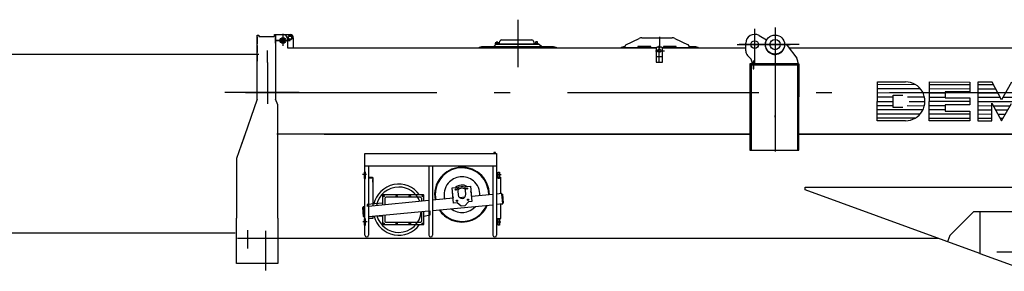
# Model space of a CAD drawing. Extents: x 9952 to 74774, y 3350 to 51482.
# Tile 11 of 15: x 54033 to 61756, y 38600 to 40570. Entities that reach past the tile are written whole.
import ezdxf

# ---------------------------------------------------------------- set-up
doc = ezdxf.new("R2010")
doc.units = 0
doc.header["$LTSCALE"] = 50
doc.linetypes.add('CENTER', pattern=[50.5, 30, -9, 2.5, -9])
doc.linetypes.add('HIDDEN', pattern=[12.6, 8.4, -4.2])
for name, color, linetype in [('1', 7, 'CONTINUOUS'), ('11', 7, 'CONTINUOUS'), ('31', 7, 'CONTINUOUS'), ('5', 94, 'CONTINUOUS'), ('611', 7, 'CONTINUOUS')]:
    doc.layers.add(name, color=color, linetype=linetype)

# ---------------------------------------------------------------- blocks, each defined once
blk = doc.blocks.new('*G35')
at = {"layer": '1', "color": 7, "linetype": 'CONTINUOUS'}
for p, q in [((50792.9, 40299), (55908.6, 40299)), ((55722.6, 38898), (50717, 38898))]:
    blk.add_line(p, q, dxfattribs=at)
at = {"layer": '11', "color": 7, "linetype": 'CONTINUOUS'}
for p, q in [((50566, 40426.5), (50576, 40426.5)), ((50566, 39929.4), (50566, 40426.5)), ((50566, 40412.6), (50566, 40356.6)), ((50576, 40426.5), (50576, 40416.4)), ((50576, 40416.4), (50698, 40416.4)), ((50708, 40431.4), (50698, 40431.4)), ((50698, 40431.4), (50698, 40416.4)), ((50708, 39929.4), (50708, 40431.4)), ((50708, 40286.1), (50708, 40431.4)), ((50708, 40431.4), (50715.8, 40431.4)), ((50720.8, 40436.4), (50720.8, 40438.4)), ((50793.2, 40438.4), (50792.8, 40287.2)), ((50566, 40344.7), (50566, 40288.7)), ((50792.8, 40286.1), (50708, 40286.1)), ((50792.8, 40287.2), (50792.8, 40286.1)), ((50474.5, 39566.5), (50554.3, 39888)), ((50562, 39919.1), (50500.8, 39672.4)), ((50698, 39929.4), (50562, 39929.4)), ((50562, 39929.4), (50562, 39919.1)), ((50576, 39929.4), (50602, 39929.4)), ((50698, 39929.4), (50576, 39929.4)), ((50591.4, 39929.4), (50708, 39929.4)), ((50708, 39929.4), (50717, 39904.4)), ((50717, 39904.4), (50717, 39737.4)), ((50717, 39737.4), (50717, 39627.8)), ((50500.3, 39670.4), (50461, 39512.3)), ((50717, 39627.8), (50717, 39514.4)), ((50461, 39512.3), (50461, 38925.4)), ((50717, 39514.4), (50717, 39193.7)), ((50461, 39163.5), (50461, 39448.2)), ((50461, 38755.4), (50461, 39163.5)), ((50717, 39193.7), (50717, 38755.4)), ((50461, 38770.4), (50461, 38925.4)), ((50717, 38755.4), (50461, 38755.4))]:
    blk.add_line(p, q, dxfattribs=at)
at = {"layer": '11', "color": 7, "linetype": 'CENTER'}
blk.add_line((50640, 38755.4), (50640, 40241.9), dxfattribs=at)
at = {"layer": '11', "color": 7, "linetype": 'CONTINUOUS'}
for centre, radius in [((50757, 40391.4), 22.5), ((50757, 40449.4), 17.5), ((50757, 40391.4), 15), ((50757, 40449.4), 12.8)]:
    blk.add_circle(centre, radius, dxfattribs=at)
for centre, radius, start, end in [((50757, 40438.4), 36.2, 0, 179.99518), ((50715.8, 40436.4), 5, -90, -0.00873)]:
    blk.add_arc(centre, radius, start, end, dxfattribs=at)
at = {"layer": '611', "color": 7, "linetype": 'CONTINUOUS'}
for p, q in [((50708, 40363.3), (50708, 40406)), ((50708, 40295.4), (50708, 40338.1))]:
    blk.add_line(p, q, dxfattribs=at)
blk = doc.blocks.new('*G96')
at = {"layer": '11', "color": 7, "linetype": 'CENTER'}
for p, q in [((57940, 40569.6), (57940, 40198.8)), ((59798, 40498.2), (59798, 40231.4)), ((59958, 40509.7), (59958, 39537)), ((59958, 40505), (59958, 40201.4)), ((56043.5, 40407), (56153.7, 40407)), ((56153.7, 40407), (56043.5, 40407)), ((56067.6, 40407), (56124.3, 40407)), ((56097.8, 40459.8), (56097.8, 40364.1)), ((56097.8, 40437.2), (56097.8, 40372.1)), ((59053, 40436.9), (59053, 40344.6)), ((55978, 40233.7), (55978, 40329.1)), ((59019.8, 40326.2), (59091.3, 40326.2)), ((59050.2, 40233.9), (59050.2, 40364.4)), ((59661.4, 40375), (60076.8, 40375)), ((60146.9, 40375), (59676.4, 40375)), ((55978, 40233.7), (55978, 39911.7)), ((56225.8, 40000), (55642.9, 40000)), ((55804.8, 40000), (70215.5, 40000)), ((56220.6, 40000), (56470.2, 40000)), ((59958, 39805.6), (59958, 39819.9)), ((56752.9, 39356.6), (56721, 39356.6)), ((57778.7, 39356.6), (57810.5, 39356.6)), ((56757.7, 38986.6), (56724.8, 38986.6)), ((57773.8, 38986.6), (57806.8, 38986.6)), ((55821, 38922.1), (55821, 38778.7)), ((55961, 38915.3), (55961, 38605.8)), ((61313.9, 38837.6), (61311.9, 38832)), ((62198.3, 38750), (61698.3, 38750))]:
    blk.add_line(p, q, dxfattribs=at)
at = {"layer": '11', "color": 7, "linetype": 'CONTINUOUS'}
for p, q in [((55896.6, 40419), (55896.6, 40448.4)), ((55896.6, 40448.4), (55908.6, 40448.4)), ((55896.6, 40448.4), (55908.6, 40448.4)), ((55896.6, 39946.5), (55896.6, 40448.4)), ((55896.6, 40435.7), (55896.6, 40379.7)), ((55908.6, 40448.4), (55908.6, 40439)), ((55908.6, 40439), (56030.6, 40439)), ((55917, 40439), (56030.6, 40439)), ((56030.6, 40454), (56040.6, 40454)), ((56030.6, 40454), (56040.6, 40454)), ((56030.6, 40439), (56030.6, 40454)), ((56039, 40454), (56049, 40454)), ((56039, 40454), (56049, 40454)), ((56040.6, 40454), (56040.6, 40419)), ((56040.6, 40454), (56154.4, 40454)), ((56040.6, 40454), (56040.6, 39948.7)), ((56049, 40454), (56099, 40454)), ((56134, 40419), (56134, 40349)), ((56179.4, 40429), (56179.4, 40349)), ((57796.4, 40389.7), (57799, 40400.9)), ((57811.6, 40411), (58051.6, 40411)), ((58064.3, 40400.9), (58066.9, 40389.7)), ((58788.7, 40373.7), (58892.8, 40423.2)), ((58914.3, 40428), (59151.7, 40428)), ((59173.2, 40423.2), (59277.3, 40373.7)), ((59832.4, 40445.9), (59891, 40412.9)), ((55896.6, 40367.7), (55896.6, 40311.7)), ((56134, 40349), (59026.6, 40349)), ((57640, 40354), (57658.7, 40359)), ((57640, 40349), (57640, 40354)), ((58240, 40349), (57640, 40349)), ((57658.7, 40359), (57751, 40359)), ((57751, 40359), (57771, 40379)), ((57751, 40359), (58129, 40359)), ((57762.6, 40382), (57782.1, 40382)), ((57762.6, 40379), (57762.6, 40382)), ((57762.6, 40382), (58100.6, 40382)), ((58100.6, 40379), (57762.6, 40379)), ((57786.6, 40386), (57766.6, 40386)), ((57766.6, 40386), (57766.6, 40384)), ((57766.6, 40384), (57786.6, 40384)), ((57766.6, 40384), (57786.6, 40384)), ((57766.6, 40382), (57766.6, 40384)), ((57786.6, 40382), (57766.6, 40382)), ((57771, 40379), (58109, 40379)), ((57782.1, 40382), (57786.6, 40382)), ((57786.6, 40384), (57786.6, 40386)), ((57786.6, 40384), (57786.6, 40382)), ((58076.6, 40384), (58076.6, 40386)), ((58076.6, 40386), (58096.6, 40386)), ((58096.6, 40384), (58076.6, 40384)), ((58096.6, 40384), (58076.6, 40384)), ((58076.6, 40384), (58076.6, 40382)), ((58076.6, 40382), (58096.6, 40382)), ((58076.6, 40382), (58081.1, 40382)), ((58081.1, 40382), (58100.6, 40382)), ((58096.6, 40386), (58096.6, 40384)), ((58096.6, 40382), (58096.6, 40384)), ((58100.6, 40382), (58100.6, 40379)), ((58109, 40379), (58129, 40359)), ((58129, 40359), (58221.3, 40359)), ((58221.3, 40359), (58240, 40354)), ((58240, 40354), (58240, 40349)), ((58753, 40354), (58771.7, 40359)), ((58753, 40349), (58753, 40354)), ((59026.6, 40349), (58753, 40349)), ((58771.7, 40359), (58783, 40359)), ((58783, 40349), (58783, 40364.7)), ((58883, 40349), (58783, 40349)), ((58983, 40359), (58883, 40359)), ((58883, 40359), (58883, 40349)), ((58983, 40349), (58983, 40359)), ((59026.6, 40349), (58983, 40349)), ((59025.2, 40344), (59025.2, 40237.7)), ((59065.2, 40354), (59035.2, 40354)), ((59353, 40349), (59073.9, 40349)), ((59073.9, 40349), (59728, 40349)), ((59083, 40349), (59073.9, 40349)), ((59075.2, 40237.7), (59075.2, 40344)), ((59183, 40359), (59083, 40359)), ((59083, 40359), (59083, 40349)), ((59183, 40349), (59183, 40359)), ((59283, 40349), (59183, 40349)), ((59283, 40364.7), (59283, 40349)), ((59283, 40359), (59334.3, 40359)), ((59334.3, 40359), (59353, 40354)), ((59353, 40354), (59353, 40349)), ((59728, 40325.7), (59728, 40385)), ((60026.6, 40375), (60029.6, 40375)), ((60035, 40375), (60038, 40375)), ((60054, 40367), (60128, 40268.3)), ((60067.5, 40349), (67450, 40349)), ((55896.6, 40299.9), (55896.6, 40243.9)), ((59763.4, 40269.6), (59742.6, 40290.4)), ((59792, 40244.6), (59786, 40244.6)), ((59786, 40244.6), (59786, 40184.6)), ((59792, 40184.6), (59792, 40244.6)), ((59025.2, 40237.7), (59075.2, 40237.7)), ((59761.6, 40225), (59761.6, 40217)), ((60137.6, 40225), (59761.6, 40225)), ((60137.6, 40217), (59761.6, 40217)), ((59761.6, 40217), (59761.6, 39549)), ((59761.6, 40217), (60137.6, 40217)), ((59770, 40217), (59770, 40225)), ((59770, 40225), (59786, 40225)), ((59786, 40217), (59770, 40217)), ((59770, 40217), (59770, 39549)), ((59786, 40217), (59770, 40217)), ((59778, 40225), (59778, 40234.3)), ((59786, 40184.6), (59792, 40184.6)), ((59792, 40225), (60146, 40225)), ((60146, 40217), (59792, 40217)), ((60146, 40217), (59792, 40217)), ((60137.6, 40217), (60137.6, 40225)), ((60137.6, 39549), (60137.6, 40217)), ((60138, 40238.3), (60138, 40225)), ((60138, 39967), (60138, 40217)), ((60138, 40217), (60146, 40217)), ((60138, 40167), (60138, 40161)), ((60146, 40225), (60146, 40217)), ((60146, 39549), (60146, 40217)), ((60146, 40217), (60146, 39967)), ((60759.8, 39778.7), (60760.6, 40083.7)), ((60760.6, 40083.7), (60982, 40083.7)), ((61167.9, 39778.2), (61168.7, 40082.6)), ((61168.7, 40082.6), (61486.9, 40081.7)), ((61486.9, 40081.7), (61486.9, 40005.6)), ((61549.2, 40081.6), (61548.3, 39777.2)), ((61659.9, 40081.3), (61549.2, 40081.6)), ((61735.6, 39942.7), (61659.9, 40081.3)), ((61812, 40080.5), (61735.6, 39942.7)), ((55896.7, 39946.5), (55772, 39591.5)), ((55898.8, 39953), (55898.8, 39953)), ((55898.8, 39953), (55898.8, 39953)), ((55898.8, 39953), (55898.8, 39953)), ((56058, 39903), (56040.6, 39948.7)), ((56058, 39903), (56040.6, 39948.7)), ((60146, 39967), (60138, 39967)), ((60884.6, 39882.6), (60884.8, 39979.6)), ((60884.8, 39979.6), (60960.9, 39979.6)), ((61486.9, 40005.6), (61293, 40005.6)), ((61293, 40005.6), (61293, 39957.7)), ((61293, 39957.7), (61486.6, 39957.7)), ((61486.6, 39957.7), (61486.6, 39901.9)), ((56058, 39783.9), (56058, 39903)), ((56058, 39783.9), (56058, 39903)), ((60960.8, 39882.6), (60884.6, 39882.6)), ((61486.6, 39901.9), (61292.8, 39901.9)), ((61292.8, 39901.9), (61292.8, 39854)), ((61292.8, 39854), (61486.3, 39854)), ((61486.3, 39854), (61486.1, 39777.4)), ((61659, 39777.2), (61659.4, 39915.2)), ((61659.4, 39915.2), (61735.1, 39776.7)), ((61735.1, 39776.7), (61811.6, 39914.8)), ((56058, 39487.1), (56058, 39783.9)), ((60981.1, 39778.7), (60759.8, 39778.7)), ((61486.1, 39777.4), (61167.9, 39778.2)), ((61548.3, 39777.2), (61659, 39777.2)), ((55807, 39691.1), (55733.6, 39482.2)), ((59770, 39674), (56049.6, 39674)), ((56421.6, 39674), (59770, 39674)), ((68950, 39674), (60146, 39674)), ((60146, 39674), (68950, 39674)), ((56058, 39487.1), (56058, 39598.5)), ((59761.6, 39549), (60137.6, 39549)), ((59770, 39549), (60146, 39549)), ((55733.6, 39482.2), (55733.6, 39016.7)), ((56058, 39477), (56058, 39487.1)), ((56058, 39016.7), (56058, 39477)), ((56741.4, 39423.6), (56741.4, 39523.2)), ((56741.4, 39520.2), (56741.4, 39523.2)), ((56741.4, 39523.2), (56755.4, 39523.2)), ((56741.4, 38882.4), (56741.4, 39473.2)), ((56755.4, 39523.2), (57773.4, 39523.2)), ((57752.3, 39528.1), (57752.3, 39523.6)), ((57752.3, 39523.6), (57766.6, 39523.6)), ((57752.9, 39523.2), (57752.9, 39523.6)), ((57765.9, 39523.2), (57752.9, 39523.2)), ((57765, 39528.9), (57753.8, 39528.9)), ((57755.3, 39528.1), (57755.3, 39523.6)), ((57763.5, 39528.1), (57763.5, 39523.6)), ((57765.9, 39523.6), (57765.9, 39523.2)), ((57766.6, 39523.6), (57766.6, 39528.1)), ((57773.4, 39523.2), (57773.4, 39520.2)), ((57773.4, 39520.2), (57773.4, 39423.6)), ((57773.4, 39473.2), (57773.4, 38882.4)), ((57773.4, 39423.6), (56741.4, 39423.6)), ((56769.4, 39423.6), (56769.4, 38882.4)), ((57243.4, 39423.6), (57243.4, 38882.4)), ((57271.4, 39423.6), (57271.4, 38882.4)), ((57745.4, 39423.6), (57745.4, 38882.4)), ((56744.8, 39376.2), (56734.8, 39376.2)), ((56734.8, 39376.2), (56734.8, 39326.2)), ((56734.8, 39326.2), (56744.8, 39326.2)), ((56744.8, 39326.2), (56744.8, 39376.2)), ((56769.4, 39336.6), (56799.5, 39336.6)), ((56799.5, 39332.6), (56769.4, 39332.6)), ((56769.6, 39332.6), (56802.4, 39332.6)), ((56799.5, 39336.6), (56799.5, 39332.6)), ((56802.4, 39332.6), (56802.4, 39111.1)), ((57773.4, 39336.6), (57803.5, 39336.6)), ((57806.4, 39332.6), (57773.4, 39332.6)), ((57803.5, 39332.6), (57773.4, 39332.6)), ((57786.8, 39326.2), (57786.8, 39376.2)), ((57786.8, 39376.2), (57796.8, 39376.2)), ((57796.8, 39326.2), (57786.8, 39326.2)), ((57796.8, 39376.2), (57796.8, 39326.2)), ((57803.5, 39336.6), (57803.5, 39332.6)), ((57806.4, 39206.8), (57806.4, 39332.6)), ((57424.6, 39252.8), (57467, 39256.8)), ((57436, 39133.3), (57424.6, 39252.8)), ((57467, 39256.8), (57472.6, 39197.1)), ((57526.7, 39262.5), (57569, 39266.6)), ((57532.4, 39202.8), (57526.7, 39262.5)), ((57569, 39266.6), (57580.4, 39147.1)), ((60194.9, 39238.6), (60194.9, 39259.6)), ((60194.9, 39259.6), (62165, 39259.6)), ((61565, 38739.9), (60194.9, 39238.6)), ((56882.4, 39190.9), (56887.4, 39193.7)), ((56882.4, 39185.1), (56882.4, 39190.9)), ((56887.4, 39182.2), (56882.4, 39185.1)), ((56887.4, 39193.7), (56892.4, 39190.9)), ((56892.4, 39185.1), (56887.4, 39182.2)), ((56892.4, 39190.9), (56892.4, 39185.1)), ((56896.4, 39169), (56896.4, 39120)), ((57176.4, 39179), (56906.4, 39179)), ((56985.1, 39190.9), (56990.1, 39193.7)), ((56985.1, 39190.9), (56990.1, 39193.7)), ((56985.1, 39185.1), (56985.1, 39190.9)), ((56985.1, 39185.1), (56985.1, 39190.9)), ((56990.1, 39182.2), (56985.1, 39185.1)), ((56990.1, 39182.2), (56985.1, 39185.1)), ((56990.1, 39193.7), (56995.1, 39190.9)), ((56990.1, 39193.7), (56995.1, 39190.9)), ((56995.1, 39185.1), (56990.1, 39182.2)), ((56995.1, 39185.1), (56990.1, 39182.2)), ((56995.1, 39190.9), (56995.1, 39185.1)), ((56995.1, 39190.9), (56995.1, 39185.1)), ((57087.7, 39190.9), (57092.7, 39193.7)), ((57087.7, 39190.9), (57092.7, 39193.7)), ((57087.7, 39185.1), (57087.7, 39190.9)), ((57087.7, 39185.1), (57087.7, 39190.9)), ((57092.7, 39182.2), (57087.7, 39185.1)), ((57092.7, 39182.2), (57087.7, 39185.1)), ((57092.7, 39193.7), (57097.7, 39190.9)), ((57092.7, 39193.7), (57097.7, 39190.9)), ((57097.7, 39185.1), (57092.7, 39182.2)), ((57097.7, 39185.1), (57092.7, 39182.2)), ((57097.7, 39190.9), (57097.7, 39185.1)), ((57097.7, 39190.9), (57097.7, 39185.1)), ((57186.4, 39147.7), (57186.4, 39169)), ((57190.4, 39190.9), (57195.4, 39193.7)), ((57190.4, 39185.1), (57190.4, 39190.9)), ((57195.4, 39182.2), (57190.4, 39185.1)), ((57195.4, 39193.7), (57200.4, 39190.9)), ((57200.4, 39185.1), (57195.4, 39182.2)), ((57200.4, 39190.9), (57200.4, 39185.1)), ((57432.4, 39171.2), (57271.4, 39155.8)), ((57524.9, 39180), (57484.3, 39176.1)), ((57745.4, 39201), (57576.8, 39184.9)), ((57815.4, 39207.6), (57773.4, 39203.7)), ((57815.4, 39207.7), (57806.4, 39206.8)), ((57823, 39128), (57815.4, 39207.7)), ((57822.6, 39132.4), (57815.8, 39203.7)), ((57815.8, 39203.7), (57819.8, 39203.7)), ((57819.8, 39203.7), (57826.6, 39132.4)), ((56723.6, 39099.5), (56727.2, 39103.9)), ((56727.6, 39099.9), (56723.6, 39099.5)), ((56730.4, 39028.3), (56723.6, 39099.5)), ((56723.6, 39099.5), (56727.6, 39099.5)), ((56741.4, 39105.3), (56727.2, 39103.9)), ((56727.2, 39103.9), (56734.8, 39024.3)), ((56727.2, 39103.9), (56727.6, 39099.9)), ((56878.4, 39132), (56759.4, 39122)), ((56759.4, 39122), (56759.4, 39107)), ((57243.4, 39153.1), (56769.4, 39107.9)), ((57271.4, 39075.4), (57745.4, 39120.6)), ((57463.4, 39135.9), (57436, 39133.3)), ((57496.1, 39108.9), (57463.4, 39135.9)), ((57526, 39111.8), (57496.1, 39108.9)), ((57553, 39144.5), (57526, 39111.8)), ((57580.4, 39147.1), (57553, 39144.5)), ((57823, 39128), (57773.4, 39123.3)), ((57806.4, 39126.4), (57823, 39128)), ((57806.4, 39012.2), (57806.4, 39126.4)), ((57826.6, 39132.4), (57822.6, 39132.4)), ((55733.6, 38660), (55733.6, 39016.7)), ((56058, 39016.7), (56058, 38660)), ((56734.4, 39028.3), (56730.4, 39028.3)), ((56734.8, 39024.3), (56730.4, 39027.9)), ((56730.4, 39027.9), (56734.4, 39027.9)), ((56734.4, 39027.9), (56734.8, 39024.3)), ((56734.8, 39024.3), (56741.4, 39024.3)), ((56744.8, 39011.6), (56734.8, 39011.6)), ((56734.8, 39011.6), (56734.8, 38961.6)), ((56744.8, 38961.6), (56744.8, 39011.6)), ((56769.4, 39027.6), (57243.4, 39072.8)), ((56802.4, 39012.2), (56769.4, 39012.2)), ((56802.4, 39030.7), (56802.4, 39012.2)), ((56845, 39034.8), (56878.4, 39032)), ((56896.4, 39039.7), (56896.4, 38993)), ((57186.4, 38993), (57186.4, 39067.3)), ((57773.4, 39012.2), (57806.4, 39012.2)), ((57786.8, 38961.6), (57786.8, 39011.6)), ((57786.8, 39011.6), (57796.8, 39011.6)), ((57796.8, 39011.6), (57796.8, 38961.6)), ((61515, 39065), (61329, 38879)), ((61563, 39065), (61515, 39065)), ((61565, 39065), (61565, 38739.9)), ((62165, 39065), (61565, 39065)), ((62165, 39065), (61565, 39065)), ((61565, 39065), (61565, 38739.9)), ((56734.8, 38961.6), (56744.8, 38961.6)), ((56882.4, 38976.9), (56887.4, 38979.7)), ((56882.4, 38971.1), (56882.4, 38976.9)), ((56887.4, 38968.2), (56882.4, 38971.1)), ((56887.4, 38979.7), (56892.4, 38976.9)), ((56892.4, 38971.1), (56887.4, 38968.2)), ((56892.4, 38976.9), (56892.4, 38971.1)), ((56906.4, 38983), (57176.4, 38983)), ((56985.1, 38976.9), (56990.1, 38979.7)), ((56985.1, 38971.1), (56985.1, 38976.9)), ((56990.1, 38968.2), (56985.1, 38971.1)), ((56990.1, 38979.7), (56995.1, 38976.9)), ((56995.1, 38971.1), (56990.1, 38968.2)), ((56995.1, 38976.9), (56995.1, 38971.1)), ((57087.7, 38976.9), (57092.7, 38979.7)), ((57087.7, 38971.1), (57087.7, 38976.9)), ((57092.7, 38968.2), (57087.7, 38971.1)), ((57092.7, 38979.7), (57097.7, 38976.9)), ((57097.7, 38971.1), (57092.7, 38968.2)), ((57097.7, 38976.9), (57097.7, 38971.1)), ((57190.4, 38976.9), (57195.4, 38979.7)), ((57190.4, 38971.1), (57190.4, 38976.9)), ((57195.4, 38968.2), (57190.4, 38971.1)), ((57195.4, 38979.7), (57200.4, 38976.9)), ((57200.4, 38971.1), (57195.4, 38968.2)), ((57200.4, 38976.9), (57200.4, 38971.1)), ((57796.8, 38961.6), (57786.8, 38961.6)), ((55742, 38858), (56411.6, 38858)), ((56411.6, 38858), (59393, 38858)), ((59509, 38858), (61240.5, 38858)), ((61329, 38879), (61313.9, 38837.6)), ((61565, 38739.9), (61950.3, 38599.6)), ((56049.6, 38660), (55733.6, 38660)), ((56058, 38660), (55742, 38660))]:
    blk.add_line(p, q, dxfattribs=at)
at = {"layer": '11', "color": 7, "linetype": 'HIDDEN'}
for p, q in [((59025.2, 40344), (59025.2, 40280.5)), ((59065.2, 40354), (59035.2, 40354)), ((59075.2, 40280.5), (59075.2, 40344)), ((59025.2, 40280.5), (59075.2, 40280.5)), ((60146, 40100), (60138, 40100)), ((59393, 38858), (59509, 38858))]:
    blk.add_line(p, q, dxfattribs=at)
at = {"layer": '11', "color": 7, "linetype": 'CONTINUOUS'}
for centre, radius in [((56097.8, 40407), 22.5), ((56097.8, 40407), 15), ((56154.4, 40429), 17.5), ((56154.4, 40429), 12.7), ((59798, 40375), 30), ((59958, 40375), 75), ((59958, 40375), 40), ((59050.2, 40326.2), 13), ((57454.3, 39239.7), 5.22), ((57454.3, 39239.8), 4), ((57542.3, 39248.1), 5.22), ((57542.3, 39248.1), 4), ((56887.4, 39188), 5), ((56990.1, 39188), 5), ((56990.1, 39188), 5), ((57092.7, 39188), 5), ((57092.7, 39188), 5), ((57195.4, 39188), 5), ((57550.7, 39160.1), 5.22), ((57550.7, 39160.2), 4), ((57462.7, 39151.8), 5.22), ((57462.7, 39151.8), 4), ((56887.4, 38974), 5), ((56990.1, 38974), 5), ((57092.7, 38974), 5), ((57195.4, 38974), 5)]:
    blk.add_circle(centre, radius, dxfattribs=at)
for centre, radius, start, end in [((56099, 40419), 35, 0, 90), ((56154.4, 40429), 25, 0, 90.01225), ((57811.6, 40398), 13, 90, 166.96051), ((58051.6, 40398), 13, 13.05919, 89.98354), ((58914.3, 40378), 50, 90, 115.39714), ((59151.7, 40378), 50, 64.60237, 90.00426), ((59798, 40385), 70, 60.53534, -179.99846), ((59958, 40375), 77, 150.53207, -0.00076), ((57786.6, 40392), 10, -90, -13.09637), ((58076.6, 40392), 10, -166.96245, -89.99966), ((58793, 40364.7), 10, 115.41792, 179.99835), ((59035.2, 40344), 10, 90, 179.99564), ((59065.2, 40344), 10, 0, 90.00437), ((59273, 40364.7), 10, 0, 64.58833), ((59778, 40325.7), 50, 180, -135.00124), ((60038, 40355), 20, 36.87433, 90.00968), ((59728, 40234.3), 50, 0, 45.01442), ((60088, 40238.3), 50, 0, 36.85819), ((60981.5, 39930.9), 152.2, -90.15347, 89.84714), ((57753.8, 39527), 1.88, 35.83647, 144.08989), ((57759.4, 39517.6), 11.3, 68.60976, 111.40665), ((57765, 39527), 1.88, 35.93926, 143.98723), ((57502.5, 39199.9), 210, 101.27003, -168.73152), ((57502.5, 39199.9), 210, 11.27254, 101.27229), ((57502.5, 39199.9), 140, 50.44566, 140.44653), ((57006.4, 39082), 177.5, 90, 169.64287), ((57006.4, 39082), 177.5, 21.25287, 90.00375), ((57502.5, 39199.9), 140, 140.44547, -165.50989), ((57502.5, 39200), 62.5, 66.76068, 124.14032), ((57502.5, 39200), 50, 58.57889, 132.32352), ((57502.5, 39199.9), 140, -3.60208, 50.44717), ((57492, 39197.9), 220.7, 0, 11.27043), ((56906.4, 39169), 10, 90, -179.97375), ((57176.4, 39169), 10, 0, 90.00874), ((57502.5, 39199.9), 30, -174.55373, 5.3761), ((57502.5, 39199.9), 210, -145.4908, -78.72641), ((57502.5, 39199.9), 140, -127.77834, -41.32697), ((57502.5, 39200), 210, -78.72888, -23.62085), ((57006.4, 39082), 177.5, -164.28044, -90.00058), ((57006.4, 39082), 177.5, -90, -4.82648), ((56906.4, 38993), 10, 180, -89.92566), ((57176.4, 38993), 10, -90, 0.02625), ((56755.4, 38882.4), 14, 180, 0), ((57257.4, 38882.4), 14, 180, 0), ((57759.4, 38882.4), 14, 180, 0)]:
    blk.add_arc(centre, radius, start, end, dxfattribs=at)
at = {"layer": '11', "color": 7, "linetype": 'HIDDEN'}
for centre, start, end in [((59035.2, 40344), 90, 179.99564), ((59065.2, 40344), 0, 90.00437)]:
    blk.add_arc(centre, 10, start, end, dxfattribs=at)
at = {"layer": '31', "color": 7, "linetype": 'CONTINUOUS'}
for p, q in [((56878.4, 39192), (56878.4, 39118.3)), ((57199.4, 39197), (56883.4, 39197)), ((57204.4, 39149.4), (57204.4, 39192)), ((56878.4, 39038), (56878.4, 38970)), ((57204.4, 38970), (57204.4, 39069)), ((57204.4, 39032), (57253.4, 39042)), ((57253.4, 39042), (57253.4, 39073.7)), ((56883.4, 38965), (57199.4, 38965))]:
    blk.add_line(p, q, dxfattribs=at)
for centre, radius, start, end in [((57502.5, 39199.9), 215, 50.44693, 140.44752), ((57502.5, 39199.9), 215, 140.44447, -168.67816), ((57502.5, 39199.9), 215, -0.42941, 50.4451), ((57006.4, 39082), 200, 35.10038, 167.18324), ((57502.5, 39199.9), 75, 58.58005, 132.31474), ((56883.4, 39192), 5, 90, -179.965), ((57199.4, 39192), 5, 0, 89.89512), ((57502.6, 39200), 75, 170.60773, -159.70938), ((57502.5, 39199.9), 75, -9.40985, 20.29395), ((57502.5, 39199.9), 215, -146.22853, -129.55173), ((57502.6, 39199.9), 214.9, -39.55762, -22.87769), ((57006.4, 39082), 200, -165.44632, -35.80286), ((57502.5, 39199.9), 215, -129.55273, -39.55273), ((56883.4, 38970), 5, 180, -89.88629), ((57199.4, 38970), 5, -90, -0.02621)]:
    blk.add_arc(centre, radius, start, end, dxfattribs=at)
at = {"layer": '5', "color": 94, "linetype": 'CONTINUOUS'}
for p, q in [((61060.6, 40061), (60760.5, 40061.8)), ((61098.8, 40027.9), (60760.5, 40028.9)), ((61486.8, 40026.9), (61168.6, 40027.7)), ((61486.9, 40059.8), (61168.7, 40060.7)), ((61689.9, 40025.7), (61549, 40026.7)), ((61671.9, 40058.6), (61549.1, 40059.6)), ((60760.2, 39930), (60884.7, 39930)), ((60884.8, 39962), (60760.3, 39963)), ((61119.6, 39994.9), (60760.4, 39995.9)), ((61130.5, 39962), (60997.7, 39962)), ((61009.2, 39930), (61133.7, 39929)), ((61292.9, 39961.5), (61168.4, 39961.5)), ((61293, 39994.5), (61168.5, 39994.5)), ((61707.9, 39992.7), (61548.9, 39993.8)), ((61725.9, 39959.8), (61548.9, 39960.8)), ((61922.4, 39959.8), (61745.3, 39959.8)), ((61117.8, 39863.2), (60760, 39864.2)), ((60760.1, 39897.1), (60884.6, 39897.1)), ((60994.7, 39897.1), (61129.7, 39896.1)), ((61292.6, 39862.7), (61168.1, 39862.7)), ((61292.7, 39895.6), (61168.2, 39895.6)), ((61486.5, 39928), (61168.3, 39928.9)), ((61659.3, 39861), (61548.6, 39862)), ((61659.4, 39893.9), (61548.7, 39894.9)), ((61922.3, 39926.9), (61548.8, 39927.9)), ((61800.2, 39893.9), (61670.7, 39893.9)), ((61782, 39861), (61688.7, 39861)), ((61054.7, 39797.5), (60759.8, 39798.3)), ((61095.7, 39830.3), (60759.9, 39831.2)), ((61486.2, 39829.2), (61168, 39830.1)), ((61486.1, 39796.3), (61168, 39797.2)), ((61659.1, 39795.1), (61548.4, 39796.1)), ((61659.2, 39828), (61548.5, 39829.1)), ((61763.8, 39828), (61706.7, 39828)), ((61745.6, 39795.1), (61724.8, 39795.1))]:
    blk.add_line(p, q, dxfattribs=at)
at = {"layer": '611', "color": 7, "linetype": 'CONTINUOUS'}
for p, q in [((56040.6, 40386.3), (56040.6, 40429)), ((57768.6, 40386), (57768.6, 40395)), ((57769.6, 40396), (57783.6, 40396)), ((57784.6, 40395), (57784.6, 40386)), ((58078.6, 40395), (58078.6, 40386)), ((58093.6, 40396), (58079.6, 40396)), ((58094.6, 40386), (58094.6, 40395)), ((57784.6, 40386), (57768.6, 40386)), ((58078.6, 40386), (58094.6, 40386)), ((56802.9, 39318.5), (56802.4, 39318.5)), ((56802.9, 39296.2), (56802.9, 39318.5)), ((57806.9, 39296.2), (57806.9, 39318.5)), ((57806.9, 39318.5), (57806.9, 39318.5)), ((56802.4, 39296.2), (56802.9, 39296.2)), ((57806.4, 39296.2), (57806.9, 39296.2)), ((57806.4, 39025.8), (57806.9, 39025.8)), ((57806.9, 39025.8), (57806.9, 39048.1)), ((57806.9, 39048.1), (57806.9, 39048.1))]:
    blk.add_line(p, q, dxfattribs=at)
blk.add_arc((58093.6, 40395), 1, 0, 90.04367, dxfattribs=at)

msp = doc.modelspace()

# ---------------------------------------------------------------- block references
at = {"layer": '11', "color": 7, "linetype": 'CONTINUOUS'}
for name in ['*G96', '*G35']:
    msp.add_blockref(name, (0, 0), dxfattribs=at)

doc.saveas('drawing.dxf')
